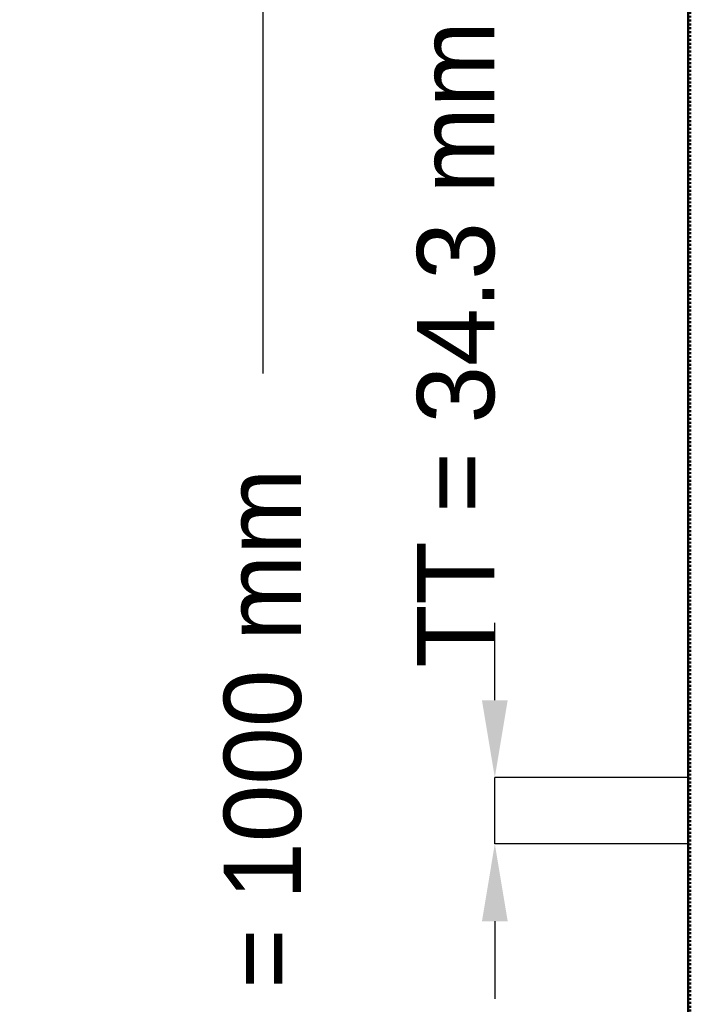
# Model space of a CAD drawing. Header units: millimetres. Extents: x -846 to 551, y -500 to 878.
# Tile 5 of 24: x -846 to -498, y -117 to 392. Entities that reach past the tile are written whole.
import ezdxf

# ---------------------------------------------------------------- set-up
doc = ezdxf.new("R2010")
doc.units = ezdxf.units.MM
doc.linetypes.add('Dashed', pattern=[2, 1, -1])
for name, color, linetype, lineweight in [('AM_0', 7, 'Continuous', 50), ('AM_5', 3, 'Continuous', 25), ('AM_9', 6, 'Dashed', 25)]:
    doc.layers.add(name, color=color, linetype=linetype, lineweight=lineweight)
doc.dimstyles.new('ISO-25', dxfattribs={"dimtxt": 2.5, "dimasz": 2.5, "dimexe": 1.25, "dimexo": 0.625, "dimtad": 1, "dimtxsty": 'Standard', "dimcen": 2.5, "dimadec": 0, "dimazin": 0, "dimtfac": 1, "dimtmove": 0, "dimatfit": 3, "dimfxl": 1, "dimarcsym": 0})

# ---------------------------------------------------------------- blocks, each defined once
blk = doc.blocks.new('59_9m0dw6ldzn65yennawqx7n1zc________0_in_LSSP33034383111000100035010_4')
at = {"layer": 'AM_0'}
blk.add_line((-500, -497), (-500, 497), dxfattribs=at)
at = {"layer": 'AM_9'}
for p, q in [((-498.99, -497), (-498.99, 497)), ((-498.55, -497), (-498.55, 497))]:
    blk.add_line(p, q, dxfattribs=at)
blk = doc.blocks.new('*D60')
at = {"layer": 'AM_5', "color": 0, "lineweight": -2}
for p, q in [((-500, 500), (-720, 500)), ((-720, 460), (-720, 208.94)), ((-720, -460), (-720, -208.94)), ((-500, -500), (-720, -500))]:
    blk.add_line(p, q, dxfattribs=at)
at = {"layer": 'AM_5', "color": 0}
for points in [[(-713.33, 460), (-726.67, 460), (-720, 500)], [(-726.67, -460), (-713.33, -460), (-720, -500)]]:
    blk.add_solid(points, dxfattribs=at)
at = {"layer": 'Defpoints', "color": 0}
for p in [(-500, 500), (-720, -500), (-500, -500)]:
    blk.add_point(p, dxfattribs=at)
at = {"layer": 'AM_5', "color": 0, "insert": (-720, 0), "char_height": 40, "attachment_point": 5, "rotation": 90}
blk.add_mtext('B = 1000 mm', dxfattribs=at)
blk = doc.blocks.new('*D63')
at = {"layer": 'AM_5', "color": 0, "lineweight": -2}
for p, q in [((-600, 40), (-600, 80)), ((-500, 0), (-600, 0)), ((-600, -34.33), (-600, 0)), ((-500, -34.33), (-600, -34.33)), ((-600, -74.33), (-600, -114.33))]:
    blk.add_line(p, q, dxfattribs=at)
at = {"layer": 'AM_5', "color": 0}
for points in [[(-606.67, 40), (-593.33, 40), (-600, 0)], [(-593.33, -74.33), (-606.67, -74.33), (-600, -34.33)]]:
    blk.add_solid(points, dxfattribs=at)
at = {"layer": 'Defpoints', "color": 0}
for p in [(-600, 0), (-500, 0), (-500, -34.33)]:
    blk.add_point(p, dxfattribs=at)
at = {"layer": 'AM_5', "color": 0, "insert": (-620, 224), "char_height": 40, "attachment_point": 5, "rotation": 90}
blk.add_mtext('TT = 34.3 mm', dxfattribs=at)

msp = doc.modelspace()

# ---------------------------------------------------------------- block references
msp.add_blockref('59_9m0dw6ldzn65yennawqx7n1zc________0_in_LSSP33034383111000100035010_4', (0, 0))

# ---------------------------------------------------------------- dimensions: what is measured, and where the dimension line sits
at = {"layer": 'AM_5'}
for base, p1, p2, text, picture, middle in [((-720, -500), (-500, 500), (-500, -500), 'B = 1000 mm', '*D60', (-720, 0)), ((-600, 0), (-500, -34.33), (-500, 0), 'TT = 34.3 mm', '*D63', (-620, 224))]:
    dim = msp.add_linear_dim(base=base, p1=p1, p2=p2, angle=90, text=text, dimstyle='ISO-25', override={"dimtxt": 40, "dimasz": 40, "dimexe": 0, "dimexo": 0, "dimgap": 12}, dxfattribs=at)
    dim.commit()
    dim.dimension.update_dxf_attribs({"geometry": picture, "text_midpoint": middle, "dimtype": 160, "text_rotation": 90})

doc.saveas('drawing.dxf')
